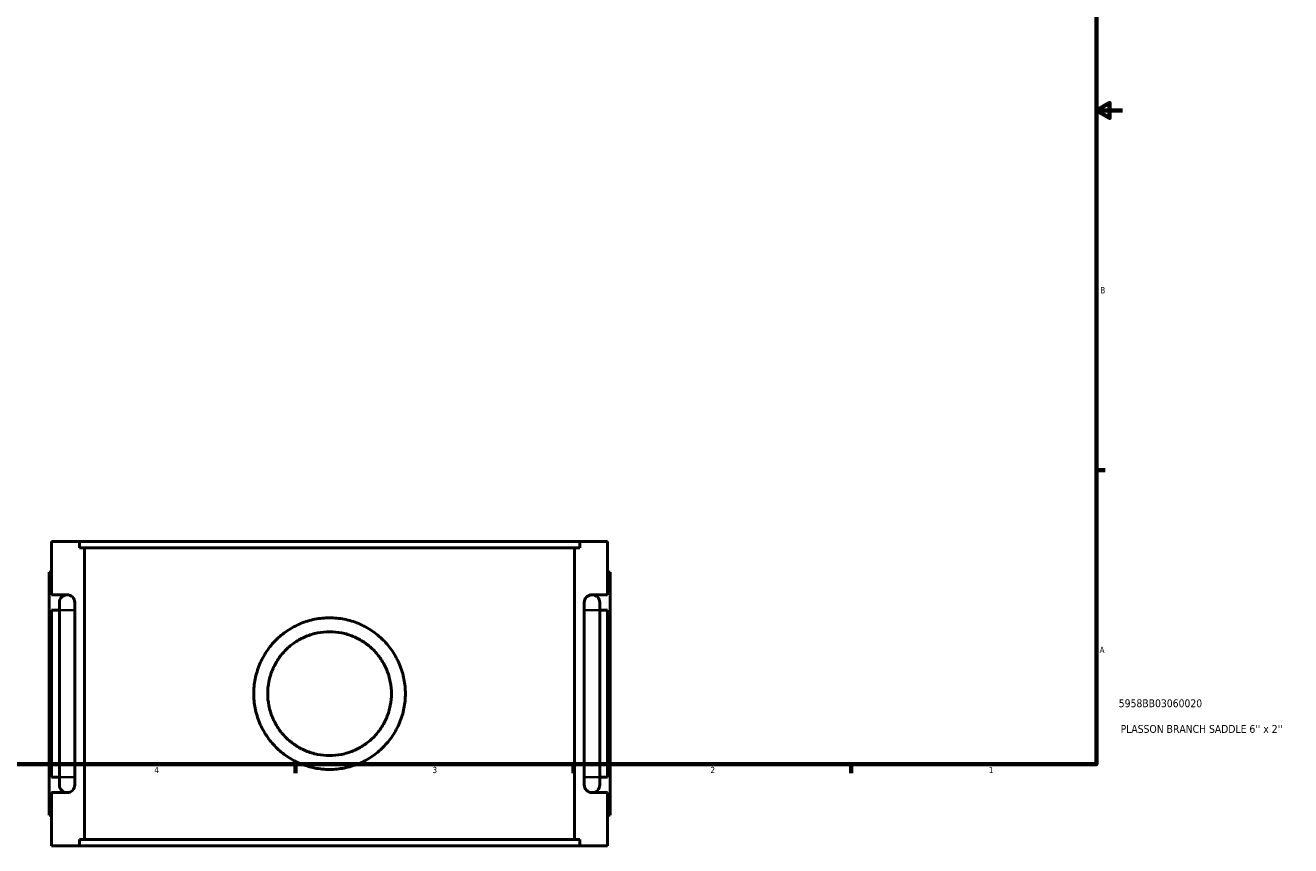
# Model space of a CAD drawing. Header units: inches. Extents: x 0.1 to 55.1, y -0.2 to 50.2.
# Tile 3 of 7: x 17.1 to 36.5, y -0.2 to 12.3. Entities that reach past the tile are written whole.
import ezdxf

# ---------------------------------------------------------------- set-up
doc = ezdxf.new("R2010")
doc.units = ezdxf.units.IN
doc.header["$MEASUREMENT"] = 0
for name, color, linetype, lineweight in [('Border (ANSI)', 7, 'Continuous', 70), ('Title (ANSI)', 7, 'Continuous', 50), ('Visible (ANSI)', 7, 'Continuous', 50), ('Visible Narrow (ANSI)', 7, 'Continuous', 35)]:
    doc.layers.add(name, color=color, linetype=linetype, lineweight=lineweight)
doc.styles.add('Note Text (ANSI)', font='tahoma.ttf')
doc.styles.add('Text Style29', font='tahoma.ttf')

# ---------------------------------------------------------------- blocks, each defined once
blk = doc.blocks.new('Borders Default Border')
at = {"layer": 'Border (ANSI)'}
for p, q in [((33.5, 5.5), (33.634, 5.5)), ((21.25, 1), (21.25, 0.866)), ((25.5, 1), (25.5, 0.866)), ((29.75, 1), (29.75, 0.866))]:
    blk.add_line(p, q, dxfattribs=at)
at = {"layer": 'Border (ANSI)', "flags": 128}
for points in [[(0.5, 1), (0.5, 21), (33.5, 21), (33.5, 1), (0.5, 1)], [(33.9, 11), (33.5, 11), (33.7, 11.115), (33.7, 10.885), (33.5, 11)]]:
    blk.add_lwpolyline(points, dxfattribs=at)
at = {"layer": 'Border (ANSI)', "color": 5, "true_color": 0x0000ff, "char_height": 0.0945, "attachment_point": 7, "style": 'Note Text (ANSI)'}
for s, insert in [('B', (33.558, 8.203)), ('A', (33.547, 2.703)), ('4', (19.092, 0.866)), ('3', (23.346, 0.864)), ('2', (27.596, 0.866)), ('1', (31.854, 0.866))]:
    blk.add_mtext(s, dxfattribs=dict(at, insert=insert))
blk = doc.blocks.new('Title Blocks ANSI - Large')
at = {"layer": 'Title (ANSI)', "color": 5, "true_color": 0x0000ff, "style": 'Text Style29'}
for tag, p in [('PART_NUMBER_001', (0.341, 0.873)), ('DESCRIPTION_001', (0.369, 0.481))]:
    blk.add_attdef(tag, p, '', height=0.12, dxfattribs=at)

msp = doc.modelspace()

# ---------------------------------------------------------------- linework, layer by layer
at = {"layer": 'Visible (ANSI)'}
for p, q in [((17.522, 4.405), (17.947, 4.405)), ((17.522, 3.593), (17.522, 4.405)), ((17.947, 4.312), (17.947, 4.405)), ((25.598, 4.405), (17.947, 4.405)), ((17.947, 4.312), (25.598, 4.312)), ((18.025, -0.152), (18.025, 4.312)), ((25.519, -0.152), (25.519, 4.312)), ((25.598, 4.405), (26.022, 4.405)), ((25.598, 4.405), (25.598, 4.312)), ((26.022, 3.593), (26.022, 4.405)), ((17.522, 3.94), (17.483, 3.94)), ((17.483, 0.22), (17.483, 3.94)), ((26.022, 3.94), (26.062, 3.94)), ((26.062, 0.22), (26.062, 3.94)), ((17.522, 3.593), (17.758, 3.593)), ((25.786, 3.593), (26.022, 3.593)), ((17.522, 0.803), (17.522, 3.357)), ((17.64, 3.357), (17.522, 3.357)), ((17.64, 3.475), (17.64, 3.357)), ((17.64, 0.803), (17.64, 3.357)), ((17.877, 3.357), (17.877, 3.475)), ((17.877, 0.803), (17.877, 3.357)), ((25.668, 3.475), (25.668, 3.357)), ((25.668, 3.357), (25.668, 0.803)), ((25.904, 3.357), (25.904, 3.475)), ((26.022, 3.357), (25.904, 3.357)), ((25.904, 3.357), (25.904, 0.803)), ((26.022, 0.803), (26.022, 3.357)), ((17.522, 0.803), (17.64, 0.803)), ((17.64, 0.803), (17.64, 0.685)), ((17.877, 0.685), (17.877, 0.803)), ((25.668, 0.803), (25.668, 0.685)), ((25.904, 0.803), (26.022, 0.803)), ((25.904, 0.685), (25.904, 0.803)), ((17.522, -0.245), (17.522, 0.567)), ((17.758, 0.567), (17.522, 0.567)), ((26.022, 0.567), (25.786, 0.567)), ((26.022, -0.245), (26.022, 0.567)), ((17.483, 0.22), (17.522, 0.22)), ((26.062, 0.22), (26.022, 0.22)), ((17.947, -0.152), (25.598, -0.152)), ((17.947, -0.245), (17.947, -0.152)), ((25.598, -0.152), (25.598, -0.245)), ((17.947, -0.245), (17.522, -0.245)), ((25.598, -0.245), (17.947, -0.245)), ((26.022, -0.245), (25.598, -0.245))]:
    msp.add_line(p, q, dxfattribs=at)
for centre, start, end in [((17.758, 3.475), 90, 180), ((17.758, 3.475), 0, 90), ((25.786, 3.475), 90, 180), ((25.786, 3.475), 0, 90), ((17.758, 0.685), 180, 270), ((17.758, 0.685), 270, 0), ((25.786, 0.685), 180, 270), ((25.786, 0.685), 270, 0)]:
    msp.add_arc(centre, 0.118, start, end, dxfattribs=at)
for points, knots in [([(22.932, 2.08), (22.932, 2.007), (22.925, 1.931), (22.895, 1.781), (22.873, 1.707), (22.813, 1.564), (22.776, 1.496), (22.691, 1.37), (22.643, 1.312), (22.541, 1.209), (22.483, 1.161), (22.357, 1.076), (22.289, 1.039), (22.146, 0.98), (22.071, 0.958), (21.921, 0.928), (21.846, 0.921), (21.699, 0.921), (21.623, 0.928), (21.473, 0.958), (21.399, 0.98), (21.256, 1.039), (21.188, 1.076), (21.061, 1.161), (21.004, 1.209), (20.901, 1.312), (20.853, 1.37), (20.768, 1.496), (20.731, 1.564), (20.672, 1.707), (20.649, 1.781), (20.62, 1.931), (20.613, 2.007), (20.613, 2.154), (20.62, 2.229), (20.649, 2.379), (20.672, 2.454), (20.731, 2.597), (20.768, 2.665), (20.853, 2.791), (20.901, 2.849), (21.004, 2.951), (21.061, 2.999), (21.188, 3.084), (21.256, 3.121), (21.399, 3.181), (21.473, 3.203), (21.623, 3.233), (21.699, 3.24), (21.846, 3.24), (21.921, 3.233), (22.071, 3.203), (22.146, 3.181), (22.289, 3.121), (22.357, 3.084), (22.483, 2.999), (22.541, 2.951), (22.643, 2.849), (22.691, 2.791), (22.776, 2.665), (22.813, 2.597), (22.873, 2.454), (22.895, 2.379), (22.925, 2.229), (22.932, 2.154), (22.932, 2.08)], [0, 0, 0, 0, 0.558526, 0.558526, 1.117052, 1.117052, 1.675577, 1.675577, 2.234103, 2.234103, 2.792457, 2.792457, 3.350812, 3.350812, 3.909166, 3.909166, 4.467521, 4.467521, 5.025875, 5.025875, 5.584229, 5.584229, 6.142584, 6.142584, 6.700938, 6.700938, 7.259464, 7.259464, 7.817989, 7.817989, 8.376515, 8.376515, 8.935041, 8.935041, 9.493567, 9.493567, 10.052093, 10.052093, 10.610618, 10.610618, 11.169144, 11.169144, 11.727499, 11.727499, 12.285853, 12.285853, 12.844207, 12.844207, 13.402562, 13.402562, 13.960916, 13.960916, 14.51927, 14.51927, 15.077625, 15.077625, 15.635979, 15.635979, 16.194505, 16.194505, 16.75303, 16.75303, 17.311556, 17.311556, 17.870082, 17.870082, 17.870082, 17.870082]), ([(22.719, 2.08), (22.719, 2.021), (22.713, 1.959), (22.689, 1.836), (22.67, 1.775), (22.622, 1.659), (22.592, 1.603), (22.523, 1.5), (22.483, 1.453), (22.4, 1.369), (22.352, 1.33), (22.249, 1.261), (22.194, 1.23), (22.077, 1.182), (22.016, 1.164), (21.894, 1.14), (21.832, 1.134), (21.712, 1.134), (21.651, 1.14), (21.528, 1.164), (21.467, 1.182), (21.351, 1.23), (21.295, 1.261), (21.192, 1.33), (21.145, 1.369), (21.061, 1.453), (21.022, 1.5), (20.952, 1.603), (20.922, 1.659), (20.874, 1.775), (20.856, 1.836), (20.832, 1.959), (20.826, 2.021), (20.826, 2.14), (20.832, 2.202), (20.856, 2.324), (20.874, 2.385), (20.922, 2.502), (20.952, 2.557), (21.022, 2.66), (21.061, 2.708), (21.145, 2.791), (21.192, 2.831), (21.295, 2.9), (21.351, 2.93), (21.467, 2.979), (21.528, 2.997), (21.651, 3.021), (21.712, 3.027), (21.832, 3.027), (21.894, 3.021), (22.016, 2.997), (22.077, 2.979), (22.194, 2.93), (22.249, 2.9), (22.352, 2.831), (22.4, 2.791), (22.483, 2.708), (22.523, 2.66), (22.592, 2.557), (22.622, 2.502), (22.67, 2.385), (22.689, 2.324), (22.713, 2.202), (22.719, 2.14), (22.719, 2.08)], [0, 0, 0, 0, 0.455594, 0.455594, 0.911187, 0.911187, 1.366781, 1.366781, 1.822374, 1.822374, 2.277856, 2.277856, 2.733338, 2.733338, 3.18882, 3.18882, 3.644302, 3.644302, 4.099784, 4.099784, 4.555266, 4.555266, 5.010748, 5.010748, 5.46623, 5.46623, 5.921824, 5.921824, 6.377417, 6.377417, 6.833011, 6.833011, 7.288604, 7.288604, 7.744198, 7.744198, 8.199792, 8.199792, 8.655385, 8.655385, 9.110979, 9.110979, 9.566461, 9.566461, 10.021943, 10.021943, 10.477425, 10.477425, 10.932907, 10.932907, 11.388389, 11.388389, 11.843871, 11.843871, 12.299353, 12.299353, 12.754835, 12.754835, 13.210428, 13.210428, 13.666022, 13.666022, 14.121615, 14.121615, 14.577209, 14.577209, 14.577209, 14.577209])]:
    msp.add_open_spline(points, degree=3, knots=knots, dxfattribs=at)
at = {"layer": 'Visible Narrow (ANSI)'}
for p, q in [((17.875, 3.357), (17.642, 3.357)), ((25.669, 3.357), (25.903, 3.357)), ((17.875, 0.803), (17.642, 0.803)), ((25.669, 0.803), (25.903, 0.803))]:
    msp.add_line(p, q, dxfattribs=at)

# ---------------------------------------------------------------- block references
msp.add_blockref('Borders Default Border', (0, 0))
msp.add_blockref('Title Blocks ANSI - Large', (33.5, 1)).add_auto_attribs({'PART_NUMBER_001': '5958BB03060020', 'DESCRIPTION_001': "PLASSON BRANCH SADDLE 6'' x 2''"})

doc.saveas('drawing.dxf')
